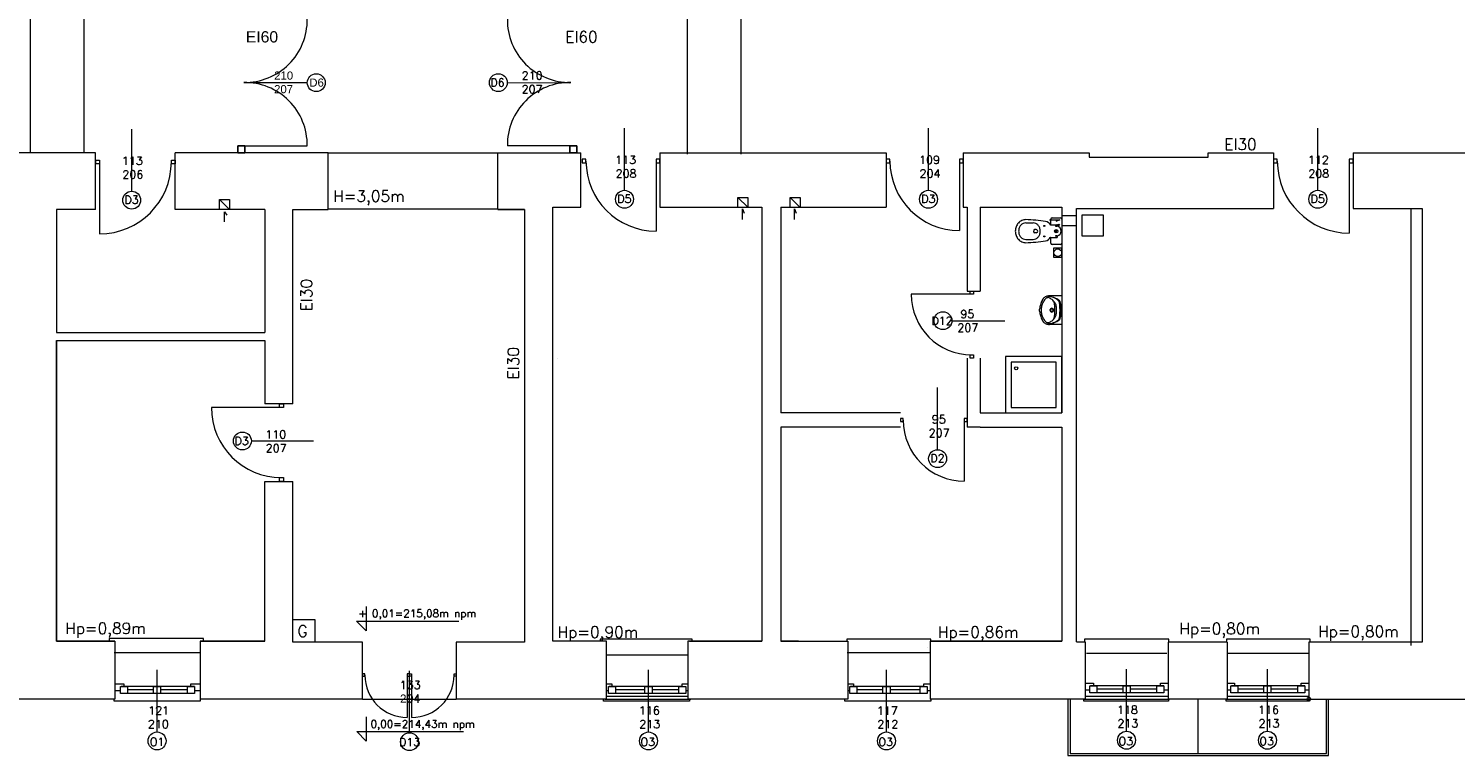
# Model space of a CAD drawing. Header units: millimetres. Extents: x -12354389001 to 271431, y -126469 to 48347.
# Tile 145 of 204: x -109341 to -107314, y -91961 to -90930. Entities that reach past the tile are written whole.
import ezdxf

# ---------------------------------------------------------------- set-up
doc = ezdxf.new("R2010")
doc.units = ezdxf.units.MM
doc.layers.get('0').update_dxf_attribs({"lineweight": 9})
doc.layers.add('ogrzewanie rzut', color=252, linetype='Continuous', lineweight=13)
doc.styles.add('ROMANS-POTROJNY-0-8-W', font='ROMANT.SHX', dxfattribs={"width": 0.8})
doc.styles.get("Standard").update_dxf_attribs({"font": 'arial.ttf'})

# ---------------------------------------------------------------- blocks, each defined once
blk = doc.blocks.new('d')
at = {"layer": 'ogrzewanie rzut', "linetype": 'Continuous', "lineweight": 13, "ltscale": 20}
for p, q in [((38282.9, 3216.6), (38282.9, 2945.5)), ((38358.9, 3216.6), (38358.9, 2945.5)), ((39215.9, 3215), (39215.9, 2943.9)), ((39291.9, 3215), (39291.9, 2943.9)), ((38705.9, 2945.5), (38946.9, 2945.5)), ((38705.9, 2866.2), (38946.9, 2866.2)), ((40243.5, 2865.5), (40243.5, 2246.5))]:
    blk.add_line(p, q, dxfattribs=at)
at = {"layer": 'ogrzewanie rzut', "linetype": 'Continuous', "lineweight": 13}
for p, q in [((38676.3, 3045.2), (38588.2, 3045.2)), ((38960.3, 3045.3), (39048.4, 3045.2)), ((38426.9, 2891.2), (38426.9, 2979.3)), ((39126.8, 2892.5), (39126.8, 2980.6)), ((39558.5, 2892.5), (39558.5, 2980.6)), ((40111.5, 2892.5), (40111.5, 2980.6)), ((38375.6, 2945.5), (37837.9, 2945.5)), ((38375.6, 2865.5), (38375.6, 2945.5)), ((38705.9, 2945.5), (38488.6, 2945.5)), ((38488.6, 2865.5), (38488.6, 2945.5)), ((38577.5, 2955.5), (38577.5, 2945.5)), ((38577.5, 2955.5), (38577.5, 2945.5)), ((38587.5, 2955.5), (38577.5, 2955.5)), ((38577.5, 2945.5), (38577.5, 2955.5)), ((38577.5, 2955.5), (38587.5, 2955.5)), ((38577.5, 2945.5), (38587.5, 2945.5)), ((38587.5, 2945.5), (38577.5, 2945.5)), ((38586.2, 2955.5), (38676.2, 2955.6)), ((38587.5, 2955.5), (38587.5, 2945.5)), ((38587.5, 2945.5), (38587.5, 2955.5)), ((38587.5, 2955.5), (38587.5, 2945.5)), ((38705.9, 2865.5), (38705.9, 2945.5)), ((38946.9, 2865.5), (38946.9, 2945.5)), ((38946.9, 2945.5), (39064.9, 2945.5)), ((39050.4, 2955.5), (38960.4, 2955.6)), ((39049.1, 2955.5), (39049.1, 2945.5)), ((39049.1, 2955.5), (39049.1, 2945.5)), ((39059.1, 2955.5), (39049.1, 2955.5)), ((39049.1, 2945.5), (39049.1, 2955.5)), ((39049.1, 2955.5), (39059.1, 2955.5)), ((39049.1, 2945.5), (39059.1, 2945.5)), ((39059.1, 2945.5), (39049.1, 2945.5)), ((39059.1, 2955.5), (39059.1, 2945.5)), ((39059.1, 2945.5), (39059.1, 2955.5)), ((39059.1, 2955.5), (39059.1, 2945.5)), ((39064.9, 2868.5), (39064.9, 2945.5)), ((39176.9, 2945.5), (39251.8, 2945.5)), ((39176.9, 2945.5), (39176.9, 2868.5)), ((39215.6, 2945.5), (39498.6, 2945.5)), ((39498.6, 2945.5), (39498.6, 2868.5)), ((39607.6, 2945.5), (39607.6, 2868.5)), ((39607.6, 2945.5), (39786.8, 2945.5)), ((39607.6, 2945.5), (39786.8, 2945.5)), ((39786.8, 2945.5), (39786.8, 2939.5)), ((39786.8, 2939.5), (39955.8, 2939.5)), ((39955.8, 2945.5), (40048.6, 2945.5)), ((39955.8, 2939.5), (39955.8, 2945.5)), ((40048.6, 2945.5), (40048.6, 2866.5)), ((40161.6, 2945.5), (40161.6, 2866.5)), ((40161.6, 2945.5), (40530.7, 2945.5)), ((38551.7, 2865.5), (38551.7, 2879.5)), ((38551.7, 2879.5), (38565.7, 2879.5)), ((38551.7, 2879.5), (38565.7, 2865.5)), ((38565.7, 2879.5), (38565.7, 2865.5)), ((39288, 2868.5), (39288, 2882.5)), ((39288, 2882.5), (39301.8, 2868.5)), ((39288, 2882.5), (39302, 2882.5)), ((39302, 2882.5), (39302, 2868.5)), ((39362.1, 2868.5), (39362.1, 2882.5)), ((39362.1, 2882.5), (39376.1, 2882.5)), ((39362.1, 2882.5), (39375.9, 2868.5)), ((39376.1, 2882.5), (39376.1, 2868.5)), ((38375.6, 2865.5), (38319.9, 2865.5)), ((38319.9, 2865.5), (38319.9, 2690.5)), ((38319.9, 2865.5), (38319.9, 2690.5)), ((38615.9, 2865.5), (38488.6, 2865.5)), ((38558.7, 2847.9), (38558.7, 2862.1)), ((38558.7, 2862.1), (38562.2, 2857.3)), ((38615.9, 2865.5), (38615.9, 2690.5)), ((38655.9, 2865.5), (38705.9, 2865.5)), ((38655.9, 2865.5), (38705.9, 2865.5)), ((38655.9, 2589.5), (38655.9, 2865.5)), ((38946.9, 2865.5), (38957.9, 2865.5)), ((38984.9, 2865.5), (38946.9, 2865.5)), ((38946.9, 2865.5), (38984.9, 2865.5)), ((38984.9, 2865.5), (38984.9, 2251.5)), ((39024.9, 2868.5), (39064.9, 2868.5)), ((39024.9, 2868.5), (39064.9, 2868.5)), ((39024.9, 2252.5), (39024.9, 2868.5)), ((39176.9, 2868.5), (39321.9, 2868.5)), ((39294.2, 2851.2), (39294.2, 2866)), ((39294.2, 2866), (39296.6, 2860.2)), ((39321.9, 2868.5), (39321.9, 2252.5)), ((39348.9, 2868.5), (39498.6, 2868.5)), ((39348.9, 2868.5), (39348.9, 2576.5)), ((39348.9, 2868.5), (39348.9, 2576.5)), ((39368.2, 2851.2), (39368.2, 2866)), ((39368.2, 2866), (39370.6, 2860.2)), ((39607.6, 2868.5), (39613.6, 2868.5)), ((39607.6, 2868.5), (39613.6, 2868.5)), ((39613.6, 2868.5), (39613.6, 2749.5)), ((39632.2, 2868.5), (39632.2, 2749.5)), ((39632.2, 2868.5), (39747.9, 2868.5)), ((39747.9, 2868.5), (39747.9, 2576.5)), ((39768.8, 2813.5), (39768.8, 2866.5)), ((39768.8, 2866.5), (40048.6, 2866.5)), ((40161.6, 2866.5), (40259.9, 2866.5)), ((40161.6, 2866.5), (40259.9, 2866.5)), ((40259.9, 2866.5), (40259.9, 2266.5)), ((39696.8, 2846.2), (39707.1, 2846.2)), ((39730.5, 2850.6), (39745.3, 2850.6)), ((39732.4, 2843.6), (39732.4, 2851.6)), ((39732.4, 2843.6), (39740.8, 2843.6)), ((39734.3, 2853.5), (39746, 2853.5)), ((39745.3, 2850.6), (39739.5, 2848.2)), ((39741.8, 2841.7), (39741.8, 2842.7)), ((39747.9, 2856.8), (39768.8, 2856.8)), ((39747.9, 2851.6), (39747.9, 2817.4)), ((39747.9, 2842.7), (39768.8, 2842.7)), ((39696.8, 2822.8), (39707.1, 2822.8)), ((39708.1, 2835.9), (39708.1, 2834.5)), ((39708.1, 2833.1), (39708.1, 2834.5)), ((39711.5, 2836.9), (39709, 2836.9)), ((39711.6, 2832.2), (39709, 2832.2)), ((39732.4, 2825.4), (39740.8, 2825.4)), ((39732.4, 2817.4), (39732.4, 2825.4)), ((39741.8, 2826.4), (39741.8, 2827.8)), ((39746, 2815.6), (39734.3, 2815.6)), ((39747.8, 2810.3), (39735.9, 2810.4)), ((39735.9, 2810.4), (39735.9, 2797.5)), ((39735.9, 2797.5), (39747.8, 2797.5)), ((39747.8, 2797.5), (39747.8, 2810.3)), ((39768.9, 2813.5), (39768.8, 2813.5)), ((39768.9, 2251.7), (39768.9, 2813.7)), ((39613.6, 2749.5), (39632.2, 2749.5)), ((39719.8, 2736.1), (39719.1, 2734.7)), ((39720, 2736.5), (39719.8, 2736.1)), ((39720.2, 2736.9), (39720, 2736.5)), ((39720.4, 2737.2), (39720.2, 2736.9)), ((39720.7, 2737.5), (39720.4, 2737.2)), ((39720.9, 2737.9), (39720.7, 2737.5)), ((39721.1, 2738.2), (39720.9, 2737.9)), ((39721.4, 2738.5), (39721.1, 2738.2)), ((39721.6, 2738.8), (39721.4, 2738.5)), ((39722.5, 2739.7), (39721.6, 2738.8)), ((39723.2, 2737), (39722.4, 2735.8)), ((39723.4, 2740.5), (39722.5, 2739.7)), ((39724.1, 2738.1), (39723.2, 2737)), ((39724.4, 2741.2), (39723.4, 2740.5)), ((39724.6, 2738.6), (39724.1, 2738.1)), ((39725.5, 2741.8), (39724.4, 2741.2)), ((39725.1, 2739.1), (39724.6, 2738.6)), ((39725.8, 2739.4), (39725.1, 2739.1)), ((39726.6, 2742.2), (39725.5, 2741.8)), ((39726.4, 2739.7), (39725.8, 2739.4)), ((39727.1, 2740), (39726.4, 2739.7)), ((39727.8, 2742.5), (39726.6, 2742.2)), ((39727.8, 2740.1), (39727.1, 2740)), ((39729.8, 2741.6), (39727.6, 2741.6)), ((39729.9, 2741.6), (39727.6, 2741.6)), ((39729.1, 2742.7), (39727.8, 2742.5)), ((39728.5, 2740.2), (39727.8, 2740.1)), ((39729.2, 2740.2), (39728.5, 2740.2)), ((39730.3, 2742.7), (39729.1, 2742.7)), ((39730.5, 2739.6), (39729.2, 2740.2)), ((39731.9, 2741.3), (39729.8, 2741.6)), ((39732.2, 2741.3), (39729.9, 2741.6)), ((39747.9, 2742.7), (39730.3, 2742.7)), ((39731.8, 2739), (39730.5, 2739.6)), ((39733, 2738.2), (39731.8, 2739)), ((39734, 2740.8), (39731.9, 2741.3)), ((39734.4, 2740.9), (39732.2, 2741.3)), ((39734.2, 2737.4), (39733, 2738.2)), ((39736.1, 2740.2), (39734, 2740.8)), ((39735.2, 2736.4), (39734.2, 2737.4)), ((39736.6, 2740.2), (39734.4, 2740.9)), ((39736.2, 2735.4), (39735.2, 2736.4)), ((39738, 2739.4), (39736.1, 2740.2)), ((39738.7, 2739.4), (39736.6, 2740.2)), ((39739.9, 2738.4), (39738, 2739.4)), ((39740.8, 2738.4), (39738.7, 2739.4)), ((39741.7, 2737.2), (39739.9, 2738.4)), ((39742.7, 2737.2), (39740.8, 2738.4)), ((39743.4, 2735.9), (39741.7, 2737.2)), ((39744.6, 2735.9), (39742.7, 2737.2)), ((39716.6, 2725.4), (39716.4, 2723.8)), ((39716.4, 2721), (39716.4, 2723.8)), ((39716.4, 2721), (39716.6, 2719.4)), ((39716.8, 2727), (39716.6, 2725.4)), ((39716.6, 2719.4), (39716.8, 2717.8)), ((39717.1, 2728.6), (39716.8, 2727)), ((39716.8, 2717.8), (39717.1, 2716.3)), ((39717.5, 2730.2), (39717.1, 2728.6)), ((39717.1, 2716.3), (39717.5, 2714.7)), ((39718, 2731.7), (39717.5, 2730.2)), ((39718.5, 2733.2), (39718, 2731.7)), ((39719.1, 2734.7), (39718.5, 2733.2)), ((39718.8, 2725.2), (39718.7, 2723.8)), ((39718.7, 2723.8), (39718.7, 2722.4)), ((39718.7, 2722.4), (39718.7, 2721)), ((39718.7, 2721), (39718.8, 2719.6)), ((39719, 2726.6), (39718.8, 2725.2)), ((39718.8, 2719.6), (39719, 2718.2)), ((39719.3, 2728), (39719, 2726.6)), ((39719, 2718.2), (39719.3, 2716.9)), ((39719.6, 2729.4), (39719.3, 2728)), ((39719.3, 2716.9), (39719.6, 2715.5)), ((39720, 2730.7), (39719.6, 2729.4)), ((39720.5, 2732.1), (39720, 2730.7)), ((39721.1, 2733.3), (39720.5, 2732.1)), ((39721.7, 2734.6), (39721.1, 2733.3)), ((39722.4, 2735.8), (39721.7, 2734.6)), ((39732.5, 2722.4), (39730.3, 2722.4)), ((39731.9, 2724.3), (39731.1, 2722.4)), ((39731.1, 2722.4), (39731.9, 2720.6)), ((39733.8, 2725.1), (39731.9, 2724.3)), ((39732.4, 2723.8), (39731.9, 2722.4)), ((39731.9, 2722.4), (39732.4, 2721.1)), ((39731.9, 2720.6), (39733.8, 2719.8)), ((39733.8, 2724.3), (39732.4, 2723.8)), ((39732.4, 2721.1), (39733.8, 2720.6)), ((39733.8, 2723.7), (39733.8, 2725.9)), ((39735.7, 2724.3), (39733.8, 2725.1)), ((39735.1, 2723.8), (39733.8, 2724.3)), ((39733.8, 2719), (39733.8, 2721.2)), ((39733.8, 2720.6), (39735.1, 2721.1)), ((39733.8, 2719.8), (39735.7, 2720.6)), ((39735.7, 2722.4), (39735.1, 2723.8)), ((39737.3, 2722.4), (39735.1, 2722.4)), ((39735.1, 2721.1), (39735.7, 2722.4)), ((39736.5, 2722.4), (39735.7, 2724.3)), ((39735.7, 2720.6), (39736.5, 2722.4)), ((39737.1, 2734.3), (39736.2, 2735.4)), ((39738, 2733.2), (39737.1, 2734.3)), ((39737.7, 2731), (39737.3, 2733.8)), ((39738, 2728.1), (39737.7, 2731)), ((39737.7, 2713.9), (39738, 2716.8)), ((39738.7, 2732), (39738, 2733.2)), ((39738.1, 2725.3), (39738, 2728.1)), ((39738, 2716.8), (39738.1, 2719.6)), ((39738.2, 2722.4), (39738.1, 2725.3)), ((39738.1, 2719.6), (39738.2, 2722.4)), ((39739.3, 2730.7), (39738.7, 2732)), ((39739.7, 2729.4), (39739.3, 2730.7)), ((39740.1, 2728), (39739.7, 2729.4)), ((39739.7, 2715.5), (39740.1, 2716.9)), ((39740.4, 2726.6), (39740.1, 2728)), ((39740.1, 2716.9), (39740.4, 2718.2)), ((39740.6, 2725.2), (39740.4, 2726.6)), ((39740.4, 2718.2), (39740.6, 2719.6)), ((39740.6, 2723.8), (39740.6, 2725.2)), ((39740.6, 2722.4), (39740.6, 2723.8)), ((39740.6, 2721), (39740.6, 2722.4)), ((39740.6, 2719.6), (39740.6, 2721)), ((39743.6, 2735.7), (39743.4, 2735.9)), ((39743.8, 2735.5), (39743.6, 2735.7)), ((39744, 2735.2), (39743.8, 2735.5)), ((39744.2, 2735), (39744, 2735.2)), ((39744.3, 2734.7), (39744.2, 2735)), ((39744.4, 2734.4), (39744.3, 2734.7)), ((39744.5, 2734.1), (39744.4, 2734.4)), ((39744.6, 2733.8), (39744.5, 2734.1)), ((39744.8, 2735.7), (39744.6, 2735.9)), ((39744.7, 2732.4), (39744.6, 2733.8)), ((39744.9, 2731), (39744.7, 2732.4)), ((39745, 2735.5), (39744.8, 2735.7)), ((39745, 2729.6), (39744.9, 2731)), ((39745.2, 2735.3), (39745, 2735.5)), ((39745.2, 2728.1), (39745, 2729.6)), ((39745, 2715.3), (39745.2, 2716.7)), ((39745.3, 2735), (39745.2, 2735.3)), ((39745.3, 2726.7), (39745.2, 2728.1)), ((39745.2, 2718.1), (39745.3, 2719.6)), ((39745.2, 2716.7), (39745.2, 2718.1)), ((39745.5, 2734.8), (39745.3, 2735)), ((39745.3, 2725.3), (39745.3, 2726.7)), ((39745.4, 2723.8), (39745.3, 2725.3)), ((39745.3, 2719.6), (39745.4, 2721)), ((39745.4, 2722.4), (39745.4, 2723.8)), ((39745.4, 2721), (39745.4, 2722.4)), ((39745.6, 2734.5), (39745.5, 2734.8)), ((39745.7, 2734.3), (39745.6, 2734.5)), ((39745.8, 2734), (39745.7, 2734.3)), ((39746.1, 2732.6), (39745.8, 2734)), ((39746.3, 2731.1), (39746.1, 2732.6)), ((39746.5, 2729.7), (39746.3, 2731.1)), ((39746.7, 2728.2), (39746.5, 2729.7)), ((39746.5, 2715.2), (39746.7, 2716.6)), ((39746.9, 2726.8), (39746.7, 2728.2)), ((39746.7, 2716.6), (39746.9, 2718.1)), ((39747, 2725.3), (39746.9, 2726.8)), ((39746.9, 2718.1), (39747, 2719.5)), ((39747, 2723.9), (39747, 2725.3)), ((39747, 2722.4), (39747, 2723.9)), ((39747, 2721), (39747, 2722.4)), ((39747, 2719.5), (39747, 2721)), ((39591.8, 2707.5), (39666.8, 2707.5)), ((39717.5, 2714.7), (39718, 2713.2)), ((39718, 2713.2), (39718.5, 2711.7)), ((39718.5, 2711.7), (39719.1, 2710.2)), ((39719.1, 2710.2), (39719.8, 2708.7)), ((39719.6, 2715.5), (39720, 2714.1)), ((39719.8, 2708.7), (39720, 2708.4)), ((39720, 2714.1), (39720.5, 2712.8)), ((39720, 2708.4), (39720.2, 2708)), ((39720.2, 2708), (39720.4, 2707.7)), ((39720.4, 2707.7), (39720.7, 2707.3)), ((39720.5, 2712.8), (39721.1, 2711.5)), ((39720.7, 2707.3), (39720.9, 2707)), ((39720.9, 2707), (39721.1, 2706.7)), ((39721.1, 2711.5), (39721.7, 2710.3)), ((39721.1, 2706.7), (39721.4, 2706.3)), ((39721.4, 2706.3), (39721.6, 2706)), ((39721.6, 2706), (39722.5, 2705.1)), ((39721.7, 2710.3), (39722.4, 2709)), ((39722.4, 2709), (39723.2, 2707.9)), ((39722.5, 2705.1), (39723.4, 2704.3)), ((39723.2, 2707.9), (39724.1, 2706.8)), ((39723.4, 2704.3), (39724.4, 2703.7)), ((39724.1, 2706.8), (39724.6, 2706.3)), ((39724.4, 2703.7), (39725.5, 2703.1)), ((39724.6, 2706.3), (39725.1, 2705.8)), ((39725.1, 2705.8), (39725.8, 2705.4)), ((39725.5, 2703.1), (39726.6, 2702.7)), ((39725.8, 2705.4), (39726.4, 2705.1)), ((39726.4, 2705.1), (39727.1, 2704.9)), ((39726.6, 2702.7), (39727.8, 2702.4)), ((39727.1, 2704.9), (39727.8, 2704.7)), ((39727.6, 2703.2), (39729.9, 2703.3)), ((39727.6, 2703.2), (39729.7, 2703.3)), ((39727.8, 2704.7), (39728.5, 2704.7)), ((39727.8, 2702.4), (39729.1, 2702.2)), ((39728.5, 2704.7), (39729.2, 2704.7)), ((39729.1, 2702.2), (39730.3, 2702.2)), ((39729.2, 2704.7), (39730.5, 2705.2)), ((39729.7, 2703.3), (39731.9, 2703.6)), ((39729.9, 2703.3), (39732.2, 2703.5)), ((39747.9, 2702.2), (39730.3, 2702.2)), ((39730.5, 2705.2), (39731.8, 2705.9)), ((39731.8, 2705.9), (39733, 2706.7)), ((39731.9, 2703.6), (39734, 2704)), ((39732.2, 2703.5), (39734.4, 2704)), ((39733, 2706.7), (39734.2, 2707.5)), ((39734, 2704), (39736, 2704.7)), ((39734.2, 2707.5), (39735.2, 2708.4)), ((39734.4, 2704), (39736.6, 2704.6)), ((39735.2, 2708.4), (39736.2, 2709.4)), ((39736, 2704.7), (39738, 2705.5)), ((39736.2, 2709.4), (39737.1, 2710.5)), ((39736.6, 2704.6), (39738.7, 2705.5)), ((39737.1, 2710.5), (39738, 2711.7)), ((39737.3, 2711.1), (39737.7, 2713.9)), ((39738, 2711.7), (39738.7, 2712.9)), ((39738, 2705.5), (39739.9, 2706.5)), ((39738.7, 2712.9), (39739.3, 2714.2)), ((39738.7, 2705.5), (39740.8, 2706.5)), ((39739.3, 2714.2), (39739.7, 2715.5)), ((39739.9, 2706.5), (39741.7, 2707.6)), ((39740.8, 2706.5), (39742.7, 2707.6)), ((39741.7, 2707.6), (39743.4, 2708.9)), ((39742.7, 2707.6), (39744.6, 2709)), ((39743.4, 2708.9), (39743.6, 2709.2)), ((39743.6, 2709.2), (39743.8, 2709.4)), ((39743.8, 2709.4), (39744, 2709.6)), ((39744, 2709.6), (39744.2, 2709.9)), ((39744.2, 2709.9), (39744.3, 2710.1)), ((39744.3, 2710.1), (39744.4, 2710.4)), ((39744.4, 2710.4), (39744.5, 2710.7)), ((39744.5, 2711), (39744.7, 2712.4)), ((39744.5, 2710.7), (39744.5, 2711)), ((39744.6, 2709), (39744.8, 2709.2)), ((39744.7, 2712.4), (39744.9, 2713.9)), ((39744.8, 2709.2), (39745, 2709.4)), ((39744.9, 2713.9), (39745, 2715.3)), ((39745, 2709.4), (39745.1, 2709.6)), ((39745.1, 2709.6), (39745.3, 2709.8)), ((39745.3, 2709.8), (39745.4, 2710.1)), ((39745.4, 2710.1), (39745.6, 2710.3)), ((39745.6, 2710.3), (39745.7, 2710.6)), ((39745.7, 2710.8), (39746, 2712.3)), ((39745.7, 2710.6), (39745.7, 2710.8)), ((39746, 2712.3), (39746.3, 2713.7)), ((39746.3, 2713.7), (39746.5, 2715.2)), ((38319.9, 2690.5), (38465.9, 2690.5)), ((38319.9, 2679.5), (38615.9, 2679.5)), ((38319.9, 2679.5), (38319.9, 2252.5)), ((38319.9, 2252.5), (38319.9, 2679.5)), ((38465.9, 2690.5), (38573.9, 2690.5)), ((38573.9, 2690.5), (38615.9, 2690.5)), ((38615.9, 2679.5), (38615.9, 2642.5)), ((39667.9, 2656.5), (39667.9, 2576.5)), ((39747.9, 2656.5), (39667.9, 2656.5)), ((39747.9, 2576.5), (39747.9, 2656.5)), ((38615.9, 2642.5), (38615.9, 2642.5)), ((38615.9, 2642.5), (38615.9, 2642.5)), ((38615.9, 2642.5), (38615.9, 2589.5)), ((38615.9, 2642.5), (38615.9, 2589.5)), ((39031.5, 2653.7), (39031.5, 2653.7)), ((39613.6, 2654.5), (39613.6, 2556.5)), ((39632.2, 2654.5), (39632.2, 2576.5)), ((39675.9, 2648.5), (39675.9, 2584.5)), ((39739.9, 2648.5), (39675.9, 2648.5)), ((39739.9, 2584.5), (39739.9, 2648.5)), ((39571.5, 2524.4), (39571.5, 2612.5)), ((38655.9, 2589.5), (38615.9, 2589.5)), ((39518.6, 2576.5), (39348.9, 2576.5)), ((39632.2, 2576.5), (39747.9, 2576.5)), ((39667.9, 2576.5), (39747.9, 2576.5)), ((39675.9, 2584.5), (39739.9, 2584.5)), ((39348.9, 2556.5), (39348.9, 2252.5)), ((39348.9, 2556.5), (39348.9, 2252.5)), ((39518.6, 2556.5), (39348.9, 2556.5)), ((39632.2, 2556.5), (39613.6, 2556.5)), ((39632.2, 2556.5), (39747.9, 2556.5)), ((39747.9, 2556.5), (39747.9, 2252.5)), ((38596.8, 2536.8), (38684.9, 2536.8)), ((38615.9, 2479.5), (38655.9, 2479.5)), ((38615.9, 2252.5), (38615.9, 2479.5)), ((38655.9, 2251.5), (38655.9, 2479.5)), ((38759.8, 2301.8), (38759.8, 2267.5)), ((38655.9, 2283.5), (38687, 2283.5)), ((38655.9, 2251.5), (38655.9, 2283.5)), ((38687, 2283.5), (38687, 2251.5)), ((38759.8, 2267.5), (38746.3, 2281)), ((38746.3, 2281), (38891.3, 2281)), ((38319.9, 2252.5), (38402.9, 2252.5)), ((38402.9, 2252.5), (38319.9, 2252.5)), ((38402.2, 2256.4), (38395.1, 2256.4)), ((38395.1, 2256.4), (38395.1, 2252.5)), ((38528.9, 2256.4), (38402.2, 2256.4)), ((38402.9, 2252.5), (38402.9, 2170.5)), ((38615.9, 2252.5), (38523.9, 2252.5)), ((38523.9, 2252.5), (38523.9, 2170.5)), ((38523.9, 2252.5), (38615.9, 2252.5)), ((38528.9, 2252.5), (38528.9, 2256.4)), ((38687, 2251.5), (38655.9, 2251.5)), ((38754.9, 2251.5), (38655.9, 2251.5)), ((38754.9, 2170.5), (38754.9, 2251.5)), ((38984.9, 2251.5), (38887.9, 2251.5)), ((38887.9, 2251.5), (38887.9, 2170.5)), ((38984.9, 2251.5), (38887.9, 2251.5)), ((38887.9, 2251.5), (38887.9, 2170.5)), ((38984.9, 2251.5), (38887.9, 2251.5)), ((39101.4, 2252.5), (39024.9, 2252.5)), ((39092.2, 2255.4), (39092.1, 2255.4)), ((39092.1, 2255.4), (39092.1, 2252.5)), ((39222.8, 2255.4), (39092.2, 2255.4)), ((39100.9, 2252.5), (39100.9, 2170.5)), ((39321.9, 2252.5), (39216.9, 2252.5)), ((39216.9, 2252.5), (39216.9, 2170.5)), ((39218.9, 2252.5), (39321.9, 2252.5)), ((39222.8, 2252.5), (39222.8, 2255.4)), ((39373.9, 2252.5), (39348.9, 2252.5)), ((39348.9, 2252.5), (39443.9, 2252.5)), ((39561.9, 2255.4), (39442.6, 2255.4)), ((39442.6, 2255.4), (39442.6, 2255.4)), ((39442.6, 2255.4), (39442.6, 2252.5)), ((39443.9, 2252.5), (39443.9, 2170.5)), ((39560.9, 2252.5), (39560.9, 2170.5)), ((39747.9, 2252.5), (39560.9, 2252.5)), ((39561.9, 2252.5), (39561.9, 2255.4)), ((39561.9, 2252.5), (39747.9, 2252.5)), ((39768.9, 2251.7), (39780.9, 2251.7)), ((39899.9, 2255.4), (39780.1, 2255.4)), ((39780.1, 2255.4), (39780.1, 2255.4)), ((39780.1, 2255.4), (39780.1, 2251.5)), ((39780.9, 2251.7), (39780.9, 2170.5)), ((39982.9, 2251.5), (39898.9, 2251.5)), ((39898.9, 2251.5), (39898.9, 2170.5)), ((39899.9, 2251.5), (39899.9, 2255.4)), ((40100.9, 2255.4), (39981.7, 2255.4)), ((39981.7, 2255.4), (39981.7, 2255.4)), ((39981.7, 2255.4), (39981.7, 2251.5)), ((39982.9, 2251.5), (39982.9, 2170.5)), ((40259.9, 2251.5), (40098.9, 2251.5)), ((40098.9, 2251.5), (40098.9, 2170.5)), ((40100.9, 2251.5), (40100.9, 2255.4)), ((40259.9, 2266.5), (40259.9, 2251.5)), ((39556.9, 2244.4), (39556.9, 2244.4)), ((38462.9, 2123.8), (38462.9, 2211.9)), ((38821.4, 2122.7), (38821.4, 2210.8)), ((39160.9, 2123.8), (39160.9, 2211.9)), ((39498.9, 2123.8), (39498.9, 2211.9)), ((39839.9, 2124.8), (39839.9, 2212.9)), ((40040, 2124.8), (40040, 2212.9)), ((38402.9, 2192.2), (38415.9, 2192.2)), ((38415.9, 2192.2), (38415.9, 2188.5)), ((38510.9, 2188.5), (38510.9, 2192.2)), ((38510.9, 2192.2), (38523.9, 2192.2)), ((38523.9, 2192.2), (38523.9, 2182.2)), ((39100.9, 2192.2), (39108.9, 2192.2)), ((39108.9, 2192.2), (39108.9, 2188.5)), ((39208.9, 2188.5), (39208.9, 2192.2)), ((39208.9, 2192.2), (39216.9, 2192.2)), ((39443.9, 2192.2), (39451.9, 2192.2)), ((39451.9, 2192.2), (39451.9, 2188.5)), ((39551.9, 2188.5), (39551.9, 2192.2)), ((39551.9, 2192.2), (39560.9, 2192.2)), ((39780.9, 2193.2), (39792.9, 2193.2)), ((39787.9, 2179.5), (39787.9, 2189.5)), ((39787.9, 2189.5), (39797.9, 2189.5)), ((39892.9, 2189.5), (39788.9, 2189.5)), ((39792.9, 2193.2), (39792.9, 2189.5)), ((39797.9, 2189.5), (39797.9, 2179.5)), ((39834.9, 2179.5), (39834.9, 2189.5)), ((39834.9, 2189.5), (39844.9, 2189.5)), ((39844.9, 2189.5), (39844.9, 2179.5)), ((39882.9, 2179.5), (39882.9, 2189.5)), ((39882.9, 2189.5), (39892.9, 2189.5)), ((39887.9, 2193.2), (39898.9, 2193.2)), ((39887.9, 2189.5), (39887.9, 2193.2)), ((39892.9, 2189.5), (39892.9, 2179.5)), ((39982.9, 2193.2), (39993, 2193.2)), ((39988, 2179.5), (39988, 2189.5)), ((39988, 2189.5), (39998, 2189.5)), ((40093, 2189.5), (39989, 2189.5)), ((39993, 2193.2), (39993, 2189.5)), ((39998, 2189.5), (39998, 2179.5)), ((40035, 2179.5), (40035, 2189.5)), ((40035, 2189.5), (40045, 2189.5)), ((40045, 2189.5), (40045, 2179.5)), ((40083, 2179.5), (40083, 2189.5)), ((40083, 2189.5), (40093, 2189.5)), ((40088, 2189.5), (40088, 2193.2)), ((40088, 2193.2), (40098.9, 2193.2)), ((40093, 2189.5), (40093, 2179.5)), ((38402.9, 2170.5), (38181.9, 2170.5)), ((38401.9, 2167.5), (38401.9, 2170.5)), ((38410.9, 2182.2), (38402.9, 2182.2)), ((38410.9, 2178.5), (38410.9, 2188.5)), ((38410.9, 2188.5), (38420.9, 2188.5)), ((38420.9, 2178.5), (38410.9, 2178.5)), ((38515.9, 2188.5), (38411.9, 2188.5)), ((38515.9, 2178.5), (38411.9, 2178.5)), ((38420.9, 2188.5), (38420.9, 2178.5)), ((38457.9, 2183.5), (38420.9, 2183.5)), ((38457.9, 2178.5), (38457.9, 2188.5)), ((38457.9, 2188.5), (38467.9, 2188.5)), ((38467.9, 2178.5), (38457.9, 2178.5)), ((38467.9, 2188.5), (38467.9, 2178.5)), ((38505.9, 2183.5), (38467.9, 2183.5)), ((38505.9, 2178.5), (38505.9, 2188.5)), ((38505.9, 2188.5), (38515.9, 2188.5)), ((38515.9, 2178.5), (38505.9, 2178.5)), ((38515.9, 2188.5), (38515.9, 2178.5)), ((38523.9, 2182.2), (38515.9, 2182.2)), ((38754.9, 2170.5), (38523.9, 2170.5)), ((38523.9, 2170.5), (38523.9, 2167.5)), ((38754.9, 2170.5), (38887.9, 2170.5)), ((39100.9, 2170.5), (38887.9, 2170.5)), ((39096.9, 2167.5), (39096.9, 2170.5)), ((39098.9, 2170.5), (39220.9, 2170.5)), ((39103.9, 2182.2), (39100.9, 2182.2)), ((39100.9, 2174.5), (39216.9, 2174.5)), ((39103.9, 2178.5), (39103.9, 2188.5)), ((39103.9, 2188.5), (39113.9, 2188.5)), ((39113.9, 2178.5), (39103.9, 2178.5)), ((39208.9, 2188.5), (39104.9, 2188.5)), ((39208.9, 2178.5), (39104.9, 2178.5)), ((39113.9, 2188.5), (39113.9, 2178.5)), ((39155.9, 2183.5), (39113.9, 2183.5)), ((39155.9, 2178.5), (39155.9, 2188.5)), ((39155.9, 2188.5), (39165.9, 2188.5)), ((39165.9, 2178.5), (39155.9, 2178.5)), ((39165.9, 2188.5), (39165.9, 2178.5)), ((39203.9, 2183.5), (39165.9, 2183.5)), ((39203.9, 2178.5), (39203.9, 2188.5)), ((39203.9, 2188.5), (39213.9, 2188.5)), ((39213.9, 2178.5), (39203.9, 2178.5)), ((39213.9, 2188.5), (39213.9, 2178.5)), ((39216.9, 2182.2), (39213.9, 2182.2)), ((39443.9, 2170.5), (39216.9, 2170.5)), ((39218.9, 2170.5), (39218.9, 2167.5)), ((39439.9, 2167.5), (39439.9, 2170.5)), ((39446.9, 2182.2), (39443.9, 2182.2)), ((39446.9, 2178.5), (39446.9, 2188.5)), ((39446.9, 2188.5), (39456.9, 2188.5)), ((39456.9, 2178.5), (39446.9, 2178.5)), ((39551.9, 2188.5), (39447.9, 2188.5)), ((39556.9, 2178.5), (39452.9, 2178.5)), ((39456.9, 2188.5), (39456.9, 2178.5)), ((39493.9, 2183.5), (39456.9, 2183.5)), ((39493.9, 2178.5), (39493.9, 2188.5)), ((39493.9, 2188.5), (39503.9, 2188.5)), ((39503.9, 2178.5), (39493.9, 2178.5)), ((39503.9, 2188.5), (39503.9, 2178.5)), ((39546.9, 2183.5), (39503.9, 2183.5)), ((39546.9, 2178.5), (39546.9, 2188.5)), ((39546.9, 2188.5), (39556.9, 2188.5)), ((39556.9, 2178.5), (39546.9, 2178.5)), ((39556.9, 2188.5), (39556.9, 2178.5)), ((39560.9, 2182.2), (39556.9, 2182.2)), ((39780.9, 2170.5), (39560.9, 2170.5)), ((39561.9, 2170.5), (39561.9, 2167.5)), ((39756.7, 2170.5), (39756.7, 2090.5)), ((39759.7, 2170.5), (39759.7, 2093.5)), ((39778.9, 2170.5), (39900.9, 2170.5)), ((39779.1, 2167.5), (39779.1, 2170.5)), ((39787.9, 2183.2), (39780.9, 2183.2)), ((39780.9, 2174.5), (39898.9, 2174.5)), ((39797.9, 2179.5), (39787.9, 2179.5)), ((39892.9, 2179.5), (39788.9, 2179.5)), ((39834.9, 2184.5), (39797.9, 2184.5)), ((39844.9, 2179.5), (39834.9, 2179.5)), ((39882.9, 2184.5), (39844.9, 2184.5)), ((39892.9, 2179.5), (39882.9, 2179.5)), ((39898.9, 2183.2), (39892.9, 2183.2)), ((39982.9, 2170.5), (39898.9, 2170.5)), ((39899.6, 2170.5), (39899.6, 2167.5)), ((39940.9, 2170.5), (39940.9, 2093.5)), ((39980.9, 2170.5), (40102.9, 2170.5)), ((39981.5, 2167.5), (39981.5, 2170.5)), ((39988, 2183.2), (39982.9, 2183.2)), ((39982.9, 2174.5), (40098.9, 2174.5)), ((39998, 2179.5), (39988, 2179.5)), ((40093, 2179.5), (39989, 2179.5)), ((40035, 2184.5), (39998, 2184.5)), ((40045, 2179.5), (40035, 2179.5)), ((40083, 2184.5), (40045, 2184.5)), ((40093, 2179.5), (40083, 2179.5)), ((40098.9, 2183.2), (40093, 2183.2)), ((40098.9, 2170.5), (40259.9, 2170.5)), ((40099.5, 2170.5), (40099.5, 2167.5)), ((40123.7, 2093.5), (40123.7, 2170.5)), ((40126.7, 2090.5), (40126.7, 2170.5)), ((40251.9, 2170.5), (40327.9, 2170.5)), ((38523.9, 2167.5), (38401.9, 2167.5)), ((39218.9, 2167.5), (39096.9, 2167.5)), ((39561.9, 2167.5), (39439.9, 2167.5)), ((39899.6, 2167.5), (39779.1, 2167.5)), ((40099.5, 2167.5), (39981.5, 2167.5)), ((38760, 2145.2), (38760, 2111)), ((38760, 2111), (38746.5, 2124.5)), ((38746.5, 2124.5), (38898.1, 2124.5)), ((39756.7, 2090.5), (40126.7, 2090.5)), ((39759.7, 2093.5), (40123.7, 2093.5))]:
    blk.add_line(p, q, dxfattribs=at)
at = {"layer": 'ogrzewanie rzut', "linetype": 'Continuous', "lineweight": 13, "ltscale": 10}
for p, q in [((39776.8, 2857.5), (39806.8, 2857.5)), ((39776.8, 2827.5), (39776.8, 2857.5)), ((39806.8, 2857.5), (39806.8, 2827.5)), ((39806.8, 2827.5), (39776.8, 2827.5)), ((38401.9, 2236.5), (38523.9, 2236.5)), ((39100.9, 2233.5), (39216.9, 2233.5)), ((39442.9, 2236.5), (39561.9, 2236.5)), ((39782.9, 2235.5), (39896.9, 2235.5)), ((39983.9, 2235.5), (40097.9, 2235.5))]:
    blk.add_line(p, q, dxfattribs=at)
at = {"layer": 'ogrzewanie rzut', "linetype": 'Continuous', "lineweight": 13, "transparency": 33554684}
for points in [[(38375.9, 2930), (38375.9, 2935.4), (38381.3, 2935.4), (38381.3, 2930)], [(38483.2, 2935.4), (38488.6, 2935.4), (38488.6, 2930), (38483.2, 2930)], [(39072.1, 2936.7), (39066.9, 2936.7), (39066.9, 2931.5), (39072.1, 2931.5)], [(39176.9, 2931.5), (39176.9, 2936.7), (39171.6, 2936.7), (39171.6, 2931.5)], [(39503.7, 2936.7), (39498.6, 2936.7), (39498.6, 2931.5), (39503.7, 2931.5)], [(39607.6, 2931.5), (39607.6, 2936.7), (39602.4, 2936.7), (39602.4, 2931.5)], [(40053.9, 2936.7), (40048.6, 2936.7), (40048.6, 2931.3), (40053.9, 2931.3)], [(40161.6, 2931.3), (40161.6, 2936.7), (40156.2, 2936.7), (40156.2, 2931.3)], [(39617.8, 2749.5), (39622.3, 2749.5), (39622.3, 2745), (39617.8, 2745)], [(39622.3, 2659.1), (39622.3, 2654.5), (39617.8, 2654.5), (39617.8, 2659.1)], [(38637, 2589.5), (38642.3, 2589.5), (38642.3, 2584.3), (38637, 2584.3)], [(39522.7, 2568.5), (39518.6, 2568.5), (39518.6, 2564.4), (39522.7, 2564.4)], [(39613.6, 2564.4), (39613.6, 2568.5), (39609.4, 2568.5), (39609.4, 2564.4)], [(38642.3, 2484.8), (38642.3, 2479.5), (38637, 2479.5), (38637, 2484.8)], [(38758, 2206.2), (38754.9, 2206.2), (38754.9, 2203.1), (38758, 2203.1)], [(38821.4, 2203.1), (38821.4, 2206.2), (38818.2, 2206.2), (38818.2, 2203.1)], [(38821.4, 2203.1), (38821.4, 2206.2), (38824.5, 2206.2), (38824.5, 2203.1)], [(38884.7, 2206.2), (38887.9, 2206.2), (38887.9, 2203.1), (38884.7, 2203.1)]]:
    blk.add_lwpolyline(points, close=True, dxfattribs=at)
for points in [[(38381.3, 2932.7), (38381.3, 2830.8)], [(39171.6, 2934.1), (39171.6, 2834.6)], [(39602.4, 2934.1), (39602.4, 2835.5)], [(40156.2, 2934), (40156.2, 2831.8)], [(39620.1, 2745), (39534.1, 2745)], [(38639.6, 2584.3), (38540.1, 2584.3)], [(39609.4, 2566.5), (39609.4, 2479.7)], [(38818.2, 2204.6), (38818.2, 2144.5)], [(38824.5, 2204.6), (38824.5, 2144.5)]]:
    blk.add_lwpolyline(points, dxfattribs=at)
at = {"layer": 'ogrzewanie rzut', "linetype": 'Continuous', "lineweight": 13}
for centre, radius in [((38689, 3045.2), 12.7), ((38947.6, 3045.3), 12.7), ((38426.9, 2878.5), 12.7), ((39126.8, 2879.8), 12.7), ((39558.5, 2879.8), 12.7), ((40111.5, 2879.8), 12.7), ((39723.1, 2842), 0.702), ((39740.1, 2841.7), 0.702), ((39743.6, 2843.4), 0.936), ((39723.1, 2827), 0.702), ((39740.1, 2834.5), 2.34), ((39740.1, 2834.5), 0.702), ((39740.1, 2827.8), 0.702), ((39742.2, 2803.9), 5.5), ((39579.1, 2707.5), 12.7), ((39683.1, 2639.9), 2.3), ((38584.1, 2536.8), 12.7), ((39571.5, 2511.7), 12.7), ((40098.9, 2170.5), 2.61), ((38462.9, 2111.1), 12.7), ((38821.4, 2110), 12.7), ((39160.9, 2111.1), 12.7), ((39498.9, 2111.1), 12.7), ((39839.9, 2112.1), 12.7), ((40040, 2112.1), 12.7)]:
    blk.add_circle(centre, radius, dxfattribs=at)
for centre, radius, start, end in [((38587.5, 3134.3), 88.7, 269.1209, 0.7774), ((39049.1, 3134.3), 88.7, 179.2098, 270.8664), ((38587.5, 2956.8), 88.7, 359.2226, 90.8791), ((39049.1, 2956.8), 88.7, 89.1081, 180.7647), ((39699.8, 2834.5), 17.9, 159.2579, 180.0001), ((39698.3, 2835.1), 16.4, 137.5637, 159.2577), ((39697.4, 2835.9), 15.1, 114.3723, 137.5634), ((39699.8, 2834.5), 13.2, 159.2582, 180.0004), ((39698.3, 2835.1), 11.7, 137.5634, 159.2575), ((39697.4, 2835.9), 10.5, 114.3727, 137.5638), ((39696.8, 2837.2), 13.7, 90.0002, 114.373), ((39696.8, 2837.2), 9.05, 90.0002, 114.3729), ((39691.6, 2657), 194, 80.1174, 88.4614), ((39707.1, 2837.2), 9.05, 65.6271, 89.9998), ((39706.6, 2835.9), 10.5, 42.4362, 65.6273), ((39705.6, 2835.1), 11.7, 20.7425, 42.4366), ((39704.2, 2834.5), 13.2, 359.9996, 20.7418), ((39723.7, 2839.4), 8.82, 27.1595, 81.923), ((39731.9, 2843.6), 0.468, 207.1629, 0.0032), ((39734.3, 2851.6), 1.87, 90, 180), ((39740.8, 2842.7), 0.936, 0, 90), ((39739.6, 2834.7), 7.31, 287.1662, 72.8338), ((39746, 2851.6), 1.87, 360, 90), ((39699.8, 2834.5), 17.9, 180, 200.7423), ((39698.3, 2834), 16.4, 200.7423, 222.4363), ((39697.4, 2833.2), 15.1, 222.4359, 245.627), ((39699.8, 2834.5), 13.2, 179.9998, 200.742), ((39698.3, 2834), 11.7, 200.7419, 222.4359), ((39697.4, 2833.2), 10.5, 222.4362, 245.6273), ((39696.8, 2831.9), 13.7, 245.627, 269.9998), ((39696.8, 2831.9), 9.05, 245.6271, 269.9998), ((39691.6, 3012.1), 194, 271.5386, 279.8826), ((39707.1, 2831.9), 9.05, 270.0002, 294.3729), ((39709, 2835.9), 0.936, 90, 180), ((39709, 2833.1), 0.936, 180, 270), ((39706.6, 2833.2), 10.5, 294.3727, 317.5638), ((39711.5, 2834.5), 2.34, 268.6628, 91.0097), ((39705.6, 2834), 11.7, 317.5641, 339.2581), ((39704.2, 2834.5), 13.2, 339.258, 0.0002), ((39723.7, 2829.7), 8.82, 278.077, 332.8405), ((39731.9, 2825.4), 0.468, 0.0025, 152.8428), ((39734.3, 2817.4), 1.87, 180, 270), ((39740.8, 2826.4), 0.936, 270, 0), ((39746, 2817.4), 1.87, 270, 0)]:
    blk.add_arc(centre, radius, start, end, dxfattribs=at)
at = {"layer": 'ogrzewanie rzut', "linetype": 'Continuous', "lineweight": 13, "transparency": 33554684}
for centre, radius, start, end in [((38381.3, 2932.7), 101.9, 270, 0), ((39171.6, 2934.1), 99.5, 180, 270), ((39602.4, 2934.1), 98.6, 180, 270), ((40156.2, 2934), 102.2, 180, 270), ((39620.1, 2745), 86, 180, 270), ((38639.6, 2584.3), 99.5, 180, 270), ((39609.4, 2566.5), 86.7, 180, 270), ((38818.2, 2204.6), 60.2, 180, 270), ((38824.5, 2204.6), 60.2, 270, 0)]:
    blk.add_arc(centre, radius, start, end, dxfattribs=at)
at = {"layer": 'ogrzewanie rzut', "linetype": 'Continuous', "lineweight": 13}
for s, height, p in [('EI60', 16, (38588.9, 3102.3)), ('210', 11.57, (38629.2, 3049.6)), ('207', 11.57, (38629.1, 3030.3)), ('D6', 11.57, (38679.1, 3039.6)), ('2', 11.6, (38808.1, 2165.4))]:
    blk.add_text(s, height=height, dxfattribs=at).set_placement(p)
at = {"layer": 'ogrzewanie rzut', "linetype": 'Continuous', "lineweight": 13, "style": 'ROMANS-POTROJNY-0-8-W'}
for s, height, p in [('EI60', 16, (39042.7, 3102.3)), ('EI30', 16, (39978.7, 2949.8)), ('113', 11.57, (38412.9, 2928.6)), ('113', 11.57, (39113.5, 2929.9)), ('109', 11.57, (39545.2, 2929.9)), ('112 ', 11.57, (40097.4, 2929.9)), ('206', 11.57, (38413.6, 2909.2)), ('208', 11.57, (39114.2, 2910.5)), ('204', 11.57, (39545.9, 2910.5)), ('208', 11.57, (40098, 2910.5)), ('D3', 11.57, (38416.5, 2873.4)), ('D5', 11.57, (39116.4, 2874.7)), ('D3', 11.57, (39548.1, 2874.7)), ('D5', 11.57, (40101.1, 2874.7)), ('95', 11.57, (39603.9, 2711.1)), ('D12', 11.57, (39562.7, 2701.6)), ('207', 11.57, (39599.6, 2691.8)), ('207', 11.57, (39558.9, 2542.4)), ('95', 11.57, (39563.3, 2561.7)), ('D3', 11.57, (38572.8, 2531)), ('110', 11.57, (38616.6, 2540.3)), ('207', 11.57, (38617.2, 2520.9)), ('D2', 11.57, (39561.2, 2506.5)), ('+ 0,01=215,08m npm', 10.8, (38748.7, 2286.7)), ('G', 16, (38662.4, 2258.9)), ('133', 11.57, (38807.5, 2184.7)), ('94', 11.57, (38817.1, 2165.4)), ('121', 11.57, (38450.3, 2148.5)), ('116', 11.57, (39147.2, 2148.5)), ('117', 11.57, (39485.2, 2148.3)), ('118', 11.57, (39826.2, 2149.5)), ('116', 11.57, (40026.7, 2149.5)), ('210', 11.57, (38449.9, 2129.2)), (' 0,00=214,43m npm', 10.8, (38758.6, 2129.8)), ('213', 11.57, (39147.8, 2129.2)), ('212', 11.57, (39485.9, 2129)), ('213', 11.57, (39826.9, 2130.2)), ('213', 11.57, (40027.3, 2130.2)), ('O1', 11.57, (38452.5, 2104)), ('D13', 11.57, (38806.5, 2103.7)), ('O3', 11.57, (39149.4, 2104)), ('O3', 11.57, (39487.4, 2104)), ('O3', 11.57, (39828.4, 2105)), ('O3', 11.57, (40028.5, 2105))]:
    blk.add_text(s, height=height, dxfattribs=at).set_placement(p)
for s, height, rotation, p in [('210', 11.57, 359.9873, (38980.8, 3049.6)), ('D6', 11.57, 359.9873, (38936.3, 3039.6)), ('207', 11.57, 359.9873, (38980.7, 3030.3)), ('EI30', 16, 90, (38683.1, 2720.9)), ('EI30', 16, 90, (38976.9, 2624.2))]:
    blk.add_text(s, height=height, rotation=rotation, dxfattribs=at).set_placement(p)
at = {"layer": 'ogrzewanie rzut', "linetype": 'Continuous', "lineweight": 13, "ltscale": 0.15, "style": 'ROMANS-POTROJNY-0-8-W'}
for s, p in [('H=3,05m', (38713, 2876.3)), ('Hp=0,89m', (38332.5, 2262.9)), ('Hp=0,90m', (39031.8, 2257.6)), ('Hp=0,86m', (39571.9, 2257.6)), ('Hp=0,80m', (39914.9, 2262.5)), ('Hp=0,80m', (40111.9, 2258.6))]:
    blk.add_text(s, height=16, dxfattribs=at).set_placement(p)

msp = doc.modelspace()

# ---------------------------------------------------------------- block references
msp.add_blockref('d', (-147620.915, -94051.603))

doc.saveas('drawing.dxf')
